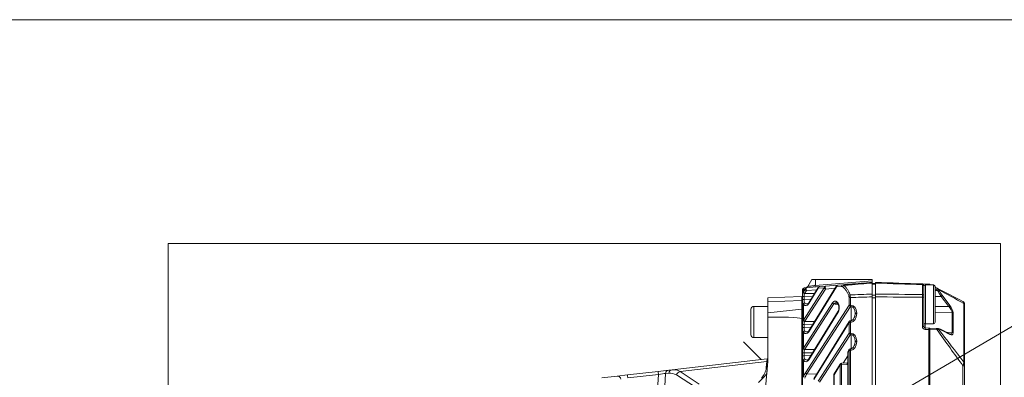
# Model space of a CAD drawing. Header units: millimetres. Extents: x 4 to 837, y 5 to 589.
# Tile 104 of 164: x 334 to 508, y 526 to 589. Entities that reach past the tile are written whole.
import ezdxf

# ---------------------------------------------------------------- set-up
doc = ezdxf.new("R2010")
doc.units = ezdxf.units.MM
doc.layers.add('1', color=7, linetype='Continuous', true_color=0xffffff)
doc.layers.add('256', color=7, linetype='Continuous', true_color=0xffffff)
doc.styles.add('ideas_simplex', font='simplex.shx')
doc.dimstyles.get("Standard").update_dxf_attribs({"dimtxt": 0.18, "dimasz": 0.18, "dimexe": 0.18, "dimexo": 0.0625, "dimgap": 0.09, "dimtad": 0, "dimtih": 1, "dimtoh": 1, "dimdec": 4, "dimzin": 0, "dimdsep": 46, "dimtxsty": 'Standard', "dimcen": 0.09, "dimadec": 0, "dimazin": 0, "dimtfac": 1, "dimtdec": 4, "dimtofl": 0, "dimtmove": 0, "dimatfit": 3, "dimfxl": 1, "dimtolj": 1, "dimtzin": 0, "dimarcsym": 0})

# ---------------------------------------------------------------- blocks, each defined once
blk = doc.blocks.new('_U4')
at = {"layer": '1', "color": 27, "lineweight": 13}
for p, q in [((470.803017, 512.480571), (519.887851, 541.278268)), ((519.887851, 541.278268), (521.887851, 541.278268))]:
    blk.add_line(p, q, dxfattribs=at)
at = {"layer": '1', "color": 27, "lineweight": 18}
for points in [[(480.118182, 517.945707), (482.438045, 519.920054), (482.97341, 519.007547)], [(477.271881, 516.275805), (474.952018, 514.301458), (474.416653, 515.213964)]]:
    blk.add_solid(points, dxfattribs=at)
at = {"layer": '1', "color": 87, "linetype": 'Continuous', "lineweight": 25, "char_height": 3, "attachment_point": 7, "line_spacing_factor": 1.204819, "style": 'ideas_simplex'}
for s, insert in [('\\W1.2715;5 n°8', (527.116851, 538.913268)), ('\\W1.1484;M', (523.546851, 538.913268))]:
    blk.add_mtext(s, dxfattribs=dict(at, insert=insert))

msp = doc.modelspace()

# ---------------------------------------------------------------- linework, layer by layer
at = {"layer": '1', "color": 251, "linetype": 'Continuous', "lineweight": 18}
for p, q in [((359.947, 435.758), (359.947, 549.464)), ((506.845, 549.464), (359.947, 549.464)), ((506.845, 549.464), (506.845, 435.758))]:
    msp.add_line(p, q, dxfattribs=at)
at = {"layer": '1', "color": 143, "linetype": 'Continuous', "lineweight": 18}
for p, q in [((473.542, 543.111), (472.845, 541.904)), ((474.219, 543.111), (484.195, 543.111)), ((479.005, 542.189), (480.32, 542.296)), ((484.195, 542.859), (484.195, 543.111)), ((484.195, 542.859), (484.195, 542.611)), ((484.195, 540.53), (484.195, 542.486)), ((484.795, 542.486), (484.795, 540.531)), ((493.054, 542.322), (493.536, 542.306)), ((493.536, 542.306), (494.184, 542.283)), ((471.895, 443.887), (471.895, 541.334)), ((472.171, 541.633), (472.278, 541.642)), ((472.278, 541.642), (472.574, 541.666)), ((472.574, 541.666), (474.911, 541.856)), ((477.888, 541.975), (473.014, 534.059)), ((474.68, 541.714), (473.014, 539.009)), ((474.911, 541.856), (475.943, 541.94)), ((475.943, 541.94), (478.119, 542.117)), ((478.119, 542.117), (479.005, 542.189)), ((493.295, 541.972), (493.295, 540.347)), ((494.394, 542.228), (494.526, 542.161)), ((495.295, 541.768), (495.653, 541.585)), ((484.195, 540.048), (484.195, 522.581)), ((484.795, 445.174), (484.795, 540.047)), ((493.295, 539.971), (493.295, 534.8)), ((478.178, 537.497), (473.014, 529.109)), ((478.173, 538.749), (478.176, 538.745)), ((478.18, 537.5), (478.178, 537.497)), ((481.195, 537.113), (481.195, 537.168)), ((500.495, 538.667), (500.495, 528.287)), ((480.113, 535.691), (473.9, 525.597)), ((480.437, 535.843), (480.334, 535.831)), ((493.536, 534.55), (494.184, 534.527)), ((494.184, 534.527), (494.289, 534.524)), ((494.289, 534.524), (495.548, 534.48)), ((495.726, 534.473), (495.735, 534.473)), ((497.824, 533.532), (496.47, 534.248)), ((481.195, 532.163), (481.195, 532.218)), ((497.824, 533.532), (497.82, 533.534)), ((479.873, 530.338), (479.873, 523.436)), ((480.113, 530.741), (479.879, 530.36)), ((480.437, 530.894), (480.334, 530.881)), ((479.769, 528.387), (478.774, 528.324)), ((478.538, 528.182), (477.474, 526.454)), ((500.495, 527.853), (500.495, 457.369)), ((477.43, 526.297), (477.43, 523.538))]:
    msp.add_line(p, q, dxfattribs=at)
at = {"layer": '1', "color": 143, "linetype": 'Continuous', "lineweight": 13}
for p, q in [((474.157, 542.043), (484.195, 542.859)), ((472.049, 541.343), (471.895, 541.334)), ((472.049, 535.959), (475.714, 541.641)), ((472.344, 541.367), (472.049, 541.343)), ((472.049, 540.909), (472.344, 541.367)), ((472.049, 541.343), (472.049, 540.909)), ((472.268, 540.652), (474.015, 540.633)), ((475.96, 541.429), (472.295, 535.747)), ((472.59, 541.155), (472.295, 540.697)), ((474.428, 541.304), (472.59, 541.155)), ((477.89, 541.818), (473.016, 533.901)), ((474.682, 541.557), (473.016, 538.851)), ((475.714, 541.641), (474.682, 541.557)), ((477.636, 541.565), (475.96, 541.429)), ((478.775, 541.89), (477.89, 541.818)), ((493.054, 540.472), (493.054, 542.188)), ((495.548, 541.362), (495.295, 541.492)), ((495.295, 541.176), (495.735, 541.178)), ((495.735, 541.178), (495.726, 541.194)), ((495.916, 541.302), (495.925, 541.286)), ((472.187, 540.087), (471.895, 540.087)), ((471.895, 539.561), (471.895, 540.087)), ((472.187, 539.561), (471.895, 539.561)), ((472.049, 531.01), (477.207, 539.006)), ((472.187, 540.087), (472.187, 539.561)), ((473.669, 540.071), (472.187, 540.087)), ((472.187, 539.561), (473.402, 539.638)), ((480.115, 538.565), (480.115, 539.918)), ((480.115, 539.918), (480.345, 539.918)), ((480.345, 539.918), (480.345, 538.565)), ((493.054, 534.8), (493.054, 539.971)), ((493.295, 539.971), (493.054, 539.971)), ((496.362, 540.131), (495.295, 540.125)), ((497.716, 538.353), (496.362, 540.131)), ((496.552, 540.327), (497.906, 538.548)), ((500.392, 528.502), (500.392, 538.882)), ((472.049, 538.746), (472.049, 535.959)), ((477.453, 538.793), (472.295, 530.797)), ((472.433, 526.654), (480.115, 538.565)), ((480.361, 538.353), (472.679, 526.442)), ((478.18, 537.34), (473.016, 528.952)), ((480.115, 538.565), (480.345, 538.565)), ((480.345, 538.565), (480.448, 538.569)), ((480.465, 538.357), (480.361, 538.353)), ((480.465, 535.851), (480.465, 538.357)), ((481.195, 537.168), (481.471, 537.168)), ((481.195, 537.113), (481.471, 537.113)), ((481.471, 537.168), (481.471, 537.113)), ((495.295, 538.374), (497.716, 538.353)), ((498.293, 537.291), (495.295, 537.317)), ((498.293, 533.751), (498.293, 537.291)), ((498.482, 537.221), (498.482, 533.682)), ((472.268, 535.702), (474.015, 535.683)), ((480.115, 535.533), (473.901, 525.44)), ((480.115, 533.615), (480.115, 535.533)), ((480.115, 535.533), (480.345, 535.533)), ((480.448, 535.546), (480.345, 535.533)), ((480.345, 535.533), (480.345, 533.615)), ((472.187, 535.138), (471.895, 535.138)), ((471.895, 534.611), (471.895, 535.138)), ((472.187, 534.611), (471.895, 534.611)), ((472.049, 533.796), (472.049, 531.01)), ((472.187, 535.138), (472.187, 534.611)), ((473.669, 535.122), (472.187, 535.138)), ((472.187, 534.611), (473.402, 534.688)), ((474.675, 525.18), (480.115, 533.615)), ((480.115, 533.615), (480.345, 533.615)), ((480.345, 533.615), (480.448, 533.619)), ((493.295, 534.8), (493.054, 534.8)), ((493.536, 535.267), (493.536, 534.55)), ((494.184, 534.277), (493.536, 534.3)), ((494.184, 450.944), (494.184, 534.277)), ((494.394, 534.274), (494.184, 534.277)), ((495.653, 534.23), (494.394, 534.274)), ((494.394, 534.274), (494.394, 450.948)), ((495.925, 534.331), (495.916, 534.331)), ((497.906, 533.419), (496.552, 534.135)), ((497.337, 533.79), (498.293, 533.751)), ((480.361, 533.403), (474.92, 524.968)), ((480.465, 533.407), (480.361, 533.403)), ((480.465, 530.901), (480.465, 533.407)), ((481.195, 532.218), (481.471, 532.218)), ((481.195, 532.163), (481.471, 532.163)), ((481.471, 532.218), (481.471, 532.163)), ((472.187, 530.188), (471.895, 530.188)), ((471.895, 529.661), (471.895, 530.188)), ((472.187, 530.188), (472.187, 529.661)), ((473.669, 530.172), (472.187, 530.188)), ((472.268, 530.752), (474.015, 530.734)), ((480.115, 530.584), (479.919, 530.265)), ((479.919, 530.265), (479.919, 523.436)), ((480.115, 523.428), (480.115, 530.584)), ((480.345, 530.584), (480.115, 530.584)), ((480.448, 530.596), (480.345, 530.584)), ((480.345, 530.584), (480.345, 523.428)), ((472.187, 529.661), (471.895, 529.661)), ((472.049, 528.847), (472.049, 525.839)), ((472.187, 529.661), (473.402, 529.738)), ((479.055, 528.341), (479.873, 529.609)), ((478.539, 528.024), (477.476, 526.297)), ((478.539, 523.494), (478.539, 528.024)), ((478.785, 528.024), (478.539, 528.024)), ((479.78, 528.087), (478.785, 528.024)), ((478.785, 528.024), (478.785, 523.494)), ((500.223, 457.369), (500.223, 527.853)), ((500.495, 527.853), (500.223, 527.853)), ((472.679, 526.442), (474.409, 526.424)), ((477.43, 526.297), (477.476, 526.297)), ((477.476, 526.297), (477.476, 523.538))]:
    msp.add_line(p, q, dxfattribs=at)
at = {"layer": '1', "color": 252, "linetype": 'Continuous', "lineweight": 18}
for p, q in [((484.195, 542.411), (484.795, 542.411)), ((484.795, 540.331), (484.795, 540.547)), ((494.995, 542.161), (493.595, 542.161)), ((495.295, 537.504), (495.295, 541.861)), ((471.795, 539.111), (471.945, 539.111)), ((484.195, 540.331), (484.195, 540.53)), ((484.195, 540.048), (484.195, 540.331)), ((484.795, 540.331), (484.795, 540.051)), ((495.295, 535.561), (495.295, 537.504)), ((493.595, 535.261), (494.995, 535.261)), ((461.51, 532.114), (464.628, 528.996)), ((471.795, 530.611), (471.895, 530.611)), ((465.547, 528.077), (465.732, 527.892)), ((465.573, 527.77), (465.577, 527.773)), ((465.574, 527.77), (465.576, 527.772)), ((465.574, 527.771), (465.574, 527.771))]:
    msp.add_line(p, q, dxfattribs=at)
at = {"layer": '1', "color": 252, "linetype": 'Continuous', "lineweight": 13}
for p, q in [((484.795, 542.286), (484.195, 542.286)), ((493.595, 542.161), (493.595, 535.261)), ((494.995, 542.161), (494.995, 537.389)), ((484.195, 540.331), (484.795, 540.331)), ((484.795, 539.847), (484.195, 539.847)), ((494.995, 537.389), (494.995, 535.261)), ((471.795, 527.211), (471.895, 527.211))]:
    msp.add_line(p, q, dxfattribs=at)
at = {"layer": '1', "color": 9, "linetype": 'Continuous', "lineweight": 18}
for p, q in [((465.795, 539.901), (471.795, 540.111)), ((465.795, 539.17), (465.795, 539.901)), ((465.795, 537.224), (465.795, 539.17)), ((471.795, 540.111), (471.795, 539.379)), ((471.795, 539.379), (471.795, 537.853)), ((465.795, 536.444), (465.795, 537.224)), ((471.795, 537.853), (471.795, 536.065)), ((465.795, 536.444), (465.795, 528.611)), ((471.795, 536.065), (471.795, 501.111)), ((448.882, 527.179), (465.638, 529.113)), ((463.389, 501.111), (465.795, 528.611)), ((465.502, 527.561), (465.594, 528.604)), ((465.638, 529.113), (465.594, 528.604)), ((441.008, 526.27), (446.398, 526.892)), ((446.398, 526.892), (448.281, 527.109)), ((448.281, 527.109), (448.882, 527.179)), ((436.483, 525.748), (439.165, 526.057)), ((439.165, 526.057), (441.008, 526.27)), ((465.214, 525.997), (464.112, 524.895))]:
    msp.add_line(p, q, dxfattribs=at)
at = {"layer": '1', "color": 9, "linetype": 'Continuous', "lineweight": 13}
for p, q in [((471.795, 539.379), (465.795, 539.17)), ((465.795, 537.224), (471.795, 537.853)), ((465.594, 528.604), (450.29, 526.838)), ((450.29, 526.838), (453.648, 524.657)), ((446.459, 526.341), (441.068, 525.719)), ((445.602, 511.611), (446.459, 526.341)), ((447.714, 526.495), (446.848, 511.611)), ((448.315, 526.564), (447.714, 526.495)), ((452.996, 524.07), (449.638, 526.251))]:
    msp.add_line(p, q, dxfattribs=at)
at = {"layer": '1', "color": 27, "linetype": 'Continuous', "lineweight": 18}
for p, q in [((462.795, 533.361), (462.795, 537.861)), ((465.795, 538.361), (463.295, 538.361)), ((471.895, 536.861), (471.795, 536.761)), ((471.795, 534.461), (471.895, 534.361)), ((463.295, 532.861), (465.795, 532.861))]:
    msp.add_line(p, q, dxfattribs=at)
at = {"layer": '1', "color": 27, "linetype": 'Continuous', "lineweight": 13}
msp.add_line((463.295, 538.361), (463.295, 532.861), dxfattribs=at)
at = {"layer": '1', "color": 143, "linetype": 'Continuous', "lineweight": 18}
for centre, radius, start, end in [((493.045, 542.073), 0.25, 0, 88), ((494.166, 541.783), 0.5, 62.93258, 88), ((472.195, 541.334), 0.3, 94.64797, 180), ((472.412, 542.154), 0.5, 274.64797, 330.00008), ((474.936, 541.557), 0.3, 94.64797, 148.38238), ((478.143, 541.818), 0.3, 94.64797, 148.38238), ((499.995, 538.805), 0.5, 0, 62.93258), ((480.369, 535.533), 0.3, 96.74862, 148.38238), ((493.545, 534.8), 0.25, 180, 268), ((480.369, 530.584), 0.3, 96.74862, 148.38238), ((478.793, 528.024), 0.3, 93.61733, 148.38238), ((477.73, 526.297), 0.3, 148.38238, 180)]:
    msp.add_arc(centre, radius, start, end, dxfattribs=at)
at = {"layer": '1', "color": 252, "linetype": 'Continuous', "lineweight": 18}
for centre, start, end in [((493.595, 541.861), 90, 180), ((494.995, 541.861), 0, 90), ((493.595, 535.561), 180, 270), ((494.995, 535.561), 270, 0)]:
    msp.add_arc(centre, 0.3, start, end, dxfattribs=at)
at = {"layer": '1', "color": 27, "linetype": 'Continuous', "lineweight": 18}
for centre, start, end in [((463.295, 537.861), 90, 180), ((463.295, 533.361), 180, 270)]:
    msp.add_arc(centre, 0.5, start, end, dxfattribs=at)
at = {"layer": '1', "color": 143, "linetype": 'Continuous', "lineweight": 13}
msp.add_arc((493.554, 534.8), 0.5, 180, 268, dxfattribs=at)
for centre, major_axis, ratio, start_param, end_param in [((493.528, 542.056), (-0.009, -0.25), 0.034878, 1.9830724, 3.1415927), ((494.175, 542.033), (-0.009, -0.25), 0.034878, 2.1085647, 3.1415927), ((472.895, 540.514), (0.999, -0.051), 0.69908, 2.6148863, 2.6907577), ((472.276, 540.864), (0.264, -0.142), 0.668048, 3.8206759, 5.0301554), ((472.303, 541.343), (0.024, -0.299), 0.845302, 3.1415927, 4.6437732), ((472.303, 540.909), (0.252, -0.163), 0.652221, 3.9214551, 5.0819022), ((472.887, 540.302), (0.5, -0.509), 0.963647, 3.3555541, 3.4314255), ((472.598, 541.367), (0.024, -0.299), 0.845302, 3.1415927, 4.6437732), ((472.598, 541.367), (0.252, -0.163), 0.652221, 3.9214551, 5.0819022), ((472.598, 541.367), (0.024, -0.299), 0.117132, 3.1415927, 5.4911789), ((474.936, 541.557), (0.255, -0.157), 0.639648, 3.1415691, 3.9078579), ((474.936, 541.557), (0.024, -0.299), 0.845302, 3.1415927, 4.6437732), ((475.968, 541.641), (0.024, -0.299), 0.845302, 3.1415927, 4.6437732), ((475.968, 541.641), (0.252, -0.163), 0.652221, 3.9214551, 5.0819022), ((475.968, 541.641), (0.024, -0.299), 0.117132, 3.1415927, 5.4911789), ((478.143, 541.818), (0.255, -0.157), 0.639648, 3.1415691, 3.9078579), ((478.143, 541.818), (0.024, -0.299), 0.845302, 3.1415927, 4.6437732), ((479.029, 541.89), (0.024, -0.299), 0.845302, 3.1415927, 4.6437732), ((479.252, 541.816), (-0.188, -0.234), 0.777515, 4.044586, 5.2717181), ((477.81, 538.111), (0, -4.156), 0.63095, 2.1141447, 2.671559), ((493.045, 541.972), (0.25, 0), 0.865309, 0, 1.5358897), ((494.28, 542.006), (-0.114, -0.223), 0.031081, 2.3564094, 3.1415927), ((495.54, 541.362), (0.114, 0.223), 0.031081, 4.7282703, 6.2831853), ((495.718, 541.194), (-0.219, -0.121), 0.016898, 1.601341, 2.6965229), ((495.726, 541.178), (-0.219, -0.121), 0.016898, 1.601341, 2.6965229), ((497.243, 541.188), (1.824, -2.907), 0.383985, 4.4793488, 4.8372259), ((497.441, 541.296), (1.867, -2.637), 0.399466, 4.4404593, 4.7983364), ((472.303, 538.746), (0.24, 0.18), 0.690075, 1.1641097, 2.3137125), ((472.518, 539.599), (0.05, 1.103), 0.637596, 2.4834665, 3.9962687), ((472.772, 539.599), (0.244, 0.776), 0.863235, 2.7351941, 3.4537988), ((473.27, 538.851), (-0.255, 0.157), 0.639648, 6.2831618, 7.0494505), ((477.461, 539.006), (-0.252, 0.163), 0.652221, 0.7798625, 1.9403096), ((478.418, 538.924), (0.26, 0.149), 0.620216, 2.3944923, 3.1420872), ((478.431, 538.902), (0.258, 0.153), 0.629937, 2.3851685, 3.1412553), ((478.987, 540.111), (0, 1.763), 0.63095, 2.3093579, 2.3264274), ((480.309, 540.259), (-0.28, -0.107), 0.492082, 4.6188164, 5.624226), ((493.045, 540.347), (0.25, 0), 0.501238, 0, 1.5358897), ((496.353, 540.219), (0.199, 0.151), 0.305106, 4.5269699, 5.8141657), ((499.995, 538.667), (-0.5, 0), 0.707107, 3.1415927, 3.7960911), ((478.434, 537.34), (-0.255, 0.157), 0.639648, 6.2831618, 7.0494505), ((480.369, 538.565), (0.252, -0.163), 0.652221, 3.9214551, 5.0819022), ((480.369, 538.565), (0.013, -0.3), 0.080955, 4.7088053, 5.4948336), ((480.421, 537.083), (0.119, 1.485), 0.702494, 4.8261274, 6.3707438), ((480.473, 538.569), (0.013, -0.3), 0.080955, 4.7088053, 5.4948336), ((480.421, 537.028), (0.119, 1.485), 0.702494, 3.281511, 4.8261274), ((480.445, 537.083), (0.076, 1.275), 0.585237, 4.8144074, 6.3590238), ((497.707, 538.44), (0.199, 0.151), 0.305106, 4.5269699, 5.8141657), ((497.298, 538.006), (0.917, -0.932), 0.413977, 0.3925369, 1.5352488), ((497.496, 538.114), (0.863, -1.209), 0.395235, 0.5058595, 1.6485714), ((498.284, 537.114), (0.25, 0), 0.707107, 0.6544985, 1.5358897), ((472.895, 535.564), (0.999, -0.051), 0.69908, 2.6148864, 2.6907578), ((472.276, 535.914), (0.264, -0.142), 0.668048, 3.8206759, 5.0301554), ((472.303, 535.959), (0.252, -0.163), 0.652221, 3.9214551, 5.0819022), ((472.887, 535.352), (0.5, -0.509), 0.963647, 3.3555539, 3.4314253), ((480.369, 535.533), (0.255, -0.157), 0.639648, 3.1415691, 3.9078579), ((480.369, 535.533), (-0.035, 0.298), 0.080476, 0.0000103, 1.5612735), ((480.473, 535.546), (-0.035, 0.298), 0.080476, 0.0063614, 1.5612735), ((472.303, 533.796), (0.24, 0.18), 0.690075, 1.1641097, 2.3137125), ((472.518, 534.649), (0.05, 1.103), 0.637596, 2.4834665, 3.9962687), ((472.772, 534.649), (0.244, 0.776), 0.863235, 2.7351941, 3.4537988), ((473.27, 533.901), (-0.255, 0.157), 0.639648, 6.2831618, 7.0494505), ((480.369, 533.615), (0.252, -0.163), 0.652221, 3.9214551, 5.0819022), ((480.369, 533.615), (0.013, -0.3), 0.080955, 4.7088053, 5.4948336), ((480.421, 532.133), (0.119, 1.485), 0.702494, 4.8261274, 6.3707438), ((480.473, 533.619), (0.013, -0.3), 0.080955, 4.7088053, 5.4948336), ((493.528, 534.3), (-0.009, -0.25), 0.034878, 1.5720143, 3.1415927), ((494.175, 534.277), (-0.009, -0.25), 0.034878, 1.5720143, 3.1415927), ((494.28, 534.274), (-0.009, -0.25), 0.454819, 1.5866776, 3.1415927), ((495.54, 534.23), (0.009, 0.25), 0.454819, 4.7282703, 6.2831853), ((495.718, 534.224), (0.009, 0.25), 0.874957, 5.1880034, 6.2831853), ((495.726, 534.223), (-0.009, -0.25), 0.874957, 2.0464107, 3.1415927), ((497.441, 531.526), (1.874, -2.711), 0.3839, 2.5054473, 2.8633243), ((496.353, 534.027), (-0.117, -0.221), 0.757824, 2.4211082, 3.1420987), ((497.496, 534.607), (0.865, -1.236), 0.383064, 5.6412531, 6.783965), ((497.298, 534.499), (0.919, -0.964), 0.394251, 5.9322906, 6.6808027), ((498.284, 533.574), (0.25, 0), 0.707107, 0.6544985, 1.5358897), ((480.421, 532.078), (0.119, 1.485), 0.702494, 3.281511, 4.8261274), ((480.445, 532.133), (0.076, 1.275), 0.585237, 4.8144074, 6.3590238), ((497.707, 533.311), (-0.117, -0.221), 0.757824, 2.4211082, 3.1415757), ((472.895, 530.614), (0.999, -0.051), 0.69908, 2.6148863, 2.6907577), ((472.276, 530.965), (-0.264, 0.142), 0.668048, 0.6790832, 1.8885628), ((472.303, 531.01), (-0.252, 0.163), 0.652221, 0.7798625, 1.9403096), ((472.887, 530.402), (0.5, -0.509), 0.963647, 3.3555531, 3.4314245), ((480.369, 530.584), (0.255, -0.157), 0.639648, 3.1415691, 3.9078579), ((480.369, 530.584), (-0.035, 0.298), 0.080476, 0.0000103, 1.5612735), ((480.473, 530.596), (-0.035, 0.298), 0.080476, 0.0063614, 1.5612735), ((472.303, 528.847), (0.24, 0.18), 0.690075, 1.1641097, 2.3137125), ((472.518, 529.7), (0.05, 1.103), 0.637596, 2.4834665, 3.9962687), ((472.772, 529.7), (0.244, 0.776), 0.863235, 2.7351941, 3.4537988), ((473.27, 528.952), (-0.255, 0.157), 0.639648, 6.2831618, 7.0494505), ((479.788, 528.087), (-0.019, 0.299), 0.026125, 0.0023808, 1.5691446), ((499.995, 528.287), (-0.5, 0), 0.707107, 3.1415927, 3.7960911), ((473.928, 524.305), (0.026, -3.3), 0.640683, 3.9150041, 4.2238724), ((472.686, 526.654), (-0.252, 0.163), 0.652221, 0.7798625, 1.9403096), ((478.793, 528.024), (0.255, -0.157), 0.639648, 3.1415691, 3.9078579), ((478.793, 528.024), (-0.019, 0.299), 0.026125, 0.0000268, 1.5691446), ((480.228, 529.601), (0.9, 1.406), 0.62879, 3.5736867, 3.6513291), ((474.182, 524.305), (0.04, -3), 0.707306, 3.9098166, 4.2186849), ((477.73, 526.297), (-0.255, 0.157), 0.639648, 6.2831618, 7.0494505)]:
    msp.add_ellipse(centre, major_axis=major_axis, ratio=ratio, start_param=start_param, end_param=end_param, dxfattribs=at)
at = {"layer": '1', "color": 9, "linetype": 'Continuous', "lineweight": 18}
for centre, major_axis, ratio, start_param, end_param in [((400.161, 528.57), (71.634, 7.505), 0.03471, 6.279549, 6.6917502), ((462.514, 527.822), (0, -3), 1, 0.7853982, 1.4835299), ((464.153, 527.057), (0.208, -1.486), 1, 0.6465898, 1.3447215)]:
    msp.add_ellipse(centre, major_axis=major_axis, ratio=ratio, start_param=start_param, end_param=end_param, dxfattribs=at)
at = {"layer": '1', "color": 143, "linetype": 'Continuous', "lineweight": 18}
msp.add_ellipse((480.173, 530.265), major_axis=(0.298, -0.084), ratio=0.361655, start_param=3.0395266, end_param=3.8058153, dxfattribs=at)
at = {"layer": '1', "color": 9, "linetype": 'Continuous', "lineweight": 13}
for centre, major_axis, ratio, start_param, end_param in [((446.484, 526.147), (-0.086, 0.745), 0.003951, 0, 1.3067619), ((448.367, 526.364), (-0.086, 0.745), 0.877005, 0, 1.2951214), ((448.968, 526.434), (-0.086, 0.745), 0.877005, 0, 1.2951214), ((447.569, 516.961), (1.946, 10.196), 0.441133, 6.1029029, 6.4204676), ((450.29, 526.121), (0.409, 0.629), 0.872046, 0.6402289, 1.9050371), ((439.251, 525.312), (-0.086, 0.745), 0.841353, 4.910452, 6.2831853), ((441.094, 525.525), (-0.086, 0.745), 0.003951, 0, 1.3067619), ((446.374, 526.134), (1.52, 0.311), 0.119984, 0.4668568, 1.4901358), ((446.917, 517.091), (2.052, 9.443), 0.444783, 6.1162529, 6.4338176)]:
    msp.add_ellipse(centre, major_axis=major_axis, ratio=ratio, start_param=start_param, end_param=end_param, dxfattribs=at)
at = {"layer": '1', "color": 143, "linetype": 'Continuous', "lineweight": 18}
for points, knots in [([(474.219, 543.111), (474.173, 543.111), (474.128, 543.111), (474.061, 543.111), (474.04, 543.111), (474.007, 543.111), (473.997, 543.111), (473.976, 543.111), (473.965, 543.111), (473.913, 543.111), (473.874, 543.111), (473.819, 543.111), (473.801, 543.111), (473.767, 543.111), (473.751, 543.111), (473.704, 543.111), (473.677, 543.111), (473.641, 543.111), (473.63, 543.111), (473.61, 543.111), (473.6, 543.111), (473.576, 543.111), (473.563, 543.111), (473.55, 543.111), (473.547, 543.111), (473.543, 543.111), (473.542, 543.111), (473.542, 543.111)], [0, 0, 0, 0, 0.125, 0.125, 0.1875, 0.1875, 0.21875, 0.21875, 0.25, 0.25, 0.375, 0.375, 0.4375, 0.4375, 0.5, 0.5, 0.625, 0.625, 0.6875, 0.6875, 0.75, 0.75, 0.875, 0.875, 0.9375, 0.9375, 1, 1, 1, 1]), ([(473.542, 543.111), (473.542, 543.111), (473.546, 543.111), (473.559, 543.111), (473.564, 543.111), (473.573, 543.111), (473.577, 543.111), (473.584, 543.111), (473.588, 543.111), (473.609, 543.111), (473.629, 543.111), (473.664, 543.111), (473.677, 543.111), (473.705, 543.111), (473.72, 543.111), (473.766, 543.111), (473.8, 543.111), (473.855, 543.111), (473.874, 543.111), (473.903, 543.111), (473.913, 543.111), (473.934, 543.111), (473.944, 543.111), (473.995, 543.111), (474.038, 543.111), (474.105, 543.111), (474.127, 543.111), (474.173, 543.111), (474.196, 543.111), (474.219, 543.111)], [0, 0, 0, 0, 0.125, 0.125, 0.1875, 0.1875, 0.21875, 0.21875, 0.25, 0.25, 0.375, 0.375, 0.4375, 0.4375, 0.5, 0.5, 0.625, 0.625, 0.6875, 0.6875, 0.71875, 0.71875, 0.75, 0.75, 0.875, 0.875, 0.9375, 0.9375, 1, 1, 1, 1]), ([(484.195, 542.611), (484.195, 542.611), (484.195, 542.605), (484.195, 542.59), (484.195, 542.574), (484.195, 542.568), (484.195, 542.555), (484.195, 542.548), (484.195, 542.525), (484.195, 542.507), (484.195, 542.486)], [0, 0, 0, 0, 0.25, 0.5, 0.5, 0.625, 0.625, 0.75, 0.75, 1, 1, 1, 1]), ([(484.795, 542.486), (484.795, 542.506), (484.795, 542.542), (484.795, 542.568), (484.795, 542.584), (484.795, 542.589), (484.795, 542.597), (484.795, 542.6), (484.795, 542.608), (484.795, 542.611), (484.795, 542.611)], [0, 0, 0, 0, 0.2501816, 0.5003632, 0.5003632, 0.625454, 0.625454, 0.7505449, 0.7505449, 1, 1, 1, 1]), ([(493.295, 542.073), (493.295, 542.073), (493.295, 542.07), (493.295, 542.062), (493.295, 542.055), (493.295, 542.038), (493.295, 542.028), (493.295, 542.003), (493.295, 541.988), (493.295, 541.972)], [0, 0, 0, 0, 0.25, 0.25, 0.5, 0.5, 0.75, 0.75, 1, 1, 1, 1]), ([(471.895, 539.45), (471.895, 539.465), (471.895, 539.48), (471.895, 539.517), (471.895, 539.539), (471.895, 539.561)], [0, 0, 0, 0, 0.4131455, 0.4131455, 1, 1, 1, 1]), ([(473.014, 539.009), (472.997, 538.981), (472.945, 538.907), (472.856, 538.828), (472.79, 538.798), (472.759, 538.799), (472.751, 538.8)], [0, 0, 0, 0, 0.1660532, 0.5021416, 0.8583398, 1, 1, 1, 1]), ([(477.916, 538.988), (477.923, 538.989), (477.947, 538.989), (478.008, 538.958), (478.093, 538.882), (478.14, 538.801), (478.157, 538.768)], [0, 0, 0, 0, 0.1501263, 0.4977017, 0.8246021, 1, 1, 1, 1]), ([(484.195, 540.53), (484.195, 540.493), (484.195, 540.418), (484.195, 540.338), (484.195, 540.278), (484.195, 540.257), (484.195, 540.216), (484.195, 540.195), (484.195, 540.132), (484.195, 540.09), (484.195, 540.048)], [0, 0, 0, 0, 0.25, 0.5, 0.5, 0.625, 0.625, 0.75, 0.75, 1, 1, 1, 1]), ([(484.795, 540.047), (484.795, 540.09), (484.795, 540.174), (484.795, 540.256), (484.795, 540.317), (484.795, 540.337), (484.795, 540.377), (484.795, 540.397), (484.795, 540.456), (484.795, 540.494), (484.795, 540.531)], [0, 0, 0, 0, 0.25, 0.5, 0.5, 0.625, 0.625, 0.75, 0.75, 1, 1, 1, 1]), ([(493.295, 540.347), (493.295, 540.319), (493.295, 540.289), (493.295, 540.229), (493.295, 540.198), (493.295, 540.134), (493.295, 540.102), (493.295, 540.037), (493.295, 540.004), (493.295, 539.971)], [0, 0, 0, 0, 0.25, 0.25, 0.5, 0.5, 0.75, 0.75, 1, 1, 1, 1]), ([(500.495, 538.805), (500.495, 538.805), (500.495, 538.803), (500.495, 538.796), (500.495, 538.793), (500.495, 538.786), (500.495, 538.782), (500.495, 538.766), (500.495, 538.753), (500.495, 538.726), (500.495, 538.715), (500.495, 538.693), (500.495, 538.68), (500.495, 538.667)], [0, 0, 0, 0, 0.25, 0.25, 0.375, 0.375, 0.5, 0.5, 0.75, 0.75, 0.875, 0.875, 1, 1, 1, 1]), ([(478.173, 538.744), (478.179, 538.736), (478.216, 538.684), (478.275, 538.526), (478.325, 538.288), (478.333, 538.032), (478.3, 537.795), (478.242, 537.612), (478.198, 537.532), (478.177, 537.503)], [0, 0, 0, 0, 0.0347292, 0.2188015, 0.3936412, 0.560893, 0.7235167, 0.8848744, 1, 1, 1, 1]), ([(481.195, 537.113), (481.195, 537.051), (481.185, 536.863), (481.123, 536.562), (480.982, 536.25), (480.8, 536.018), (480.611, 535.884), (480.488, 535.851), (480.437, 535.843)], [0, 0, 0, 0, 0.1170049, 0.3546256, 0.5730718, 0.7576469, 0.9050451, 1, 1, 1, 1]), ([(471.895, 534.5), (471.895, 534.515), (471.895, 534.53), (471.895, 534.567), (471.895, 534.589), (471.895, 534.611)], [0, 0, 0, 0, 0.4131455, 0.4131455, 1, 1, 1, 1]), ([(473.014, 534.059), (472.997, 534.031), (472.945, 533.957), (472.856, 533.878), (472.79, 533.848), (472.759, 533.849), (472.751, 533.851)], [0, 0, 0, 0, 0.1660532, 0.5021416, 0.8583398, 1, 1, 1, 1]), ([(495.548, 534.48), (495.567, 534.479), (495.584, 534.478), (495.618, 534.477), (495.634, 534.477), (495.665, 534.476), (495.679, 534.475), (495.705, 534.474), (495.716, 534.474), (495.726, 534.473)], [0, 0, 0, 0, 0.25, 0.25, 0.5, 0.5, 0.75, 0.75, 1, 1, 1, 1]), ([(496.47, 534.248), (496.407, 534.282), (496.226, 534.368), (495.981, 534.449), (495.8, 534.47), (495.735, 534.473)], [0, 0, 0, 0, 0.2522589, 0.7287132, 1, 1, 1, 1]), ([(481.195, 532.163), (481.195, 532.101), (481.185, 531.913), (481.123, 531.613), (480.982, 531.3), (480.8, 531.069), (480.611, 530.935), (480.488, 530.901), (480.437, 530.894)], [0, 0, 0, 0, 0.1170049, 0.3546256, 0.5730718, 0.7576469, 0.9050451, 1, 1, 1, 1]), ([(498.012, 533.47), (498.012, 533.47), (498.009, 533.47), (497.939, 533.476), (497.868, 533.51), (497.824, 533.532)], [0, 0, 0, 0, 0.0028967, 0.5176868, 1, 1, 1, 1]), ([(471.895, 529.55), (471.895, 529.565), (471.895, 529.581), (471.895, 529.618), (471.895, 529.64), (471.895, 529.661)], [0, 0, 0, 0, 0.4131455, 0.4131455, 1, 1, 1, 1]), ([(473.014, 529.109), (472.997, 529.082), (472.945, 529.007), (472.856, 528.928), (472.79, 528.899), (472.759, 528.899), (472.751, 528.901)], [0, 0, 0, 0, 0.1660532, 0.5021416, 0.8583398, 1, 1, 1, 1]), ([(500.495, 528.287), (500.495, 528.273), (500.495, 528.258), (500.495, 528.226), (500.495, 528.209), (500.495, 528.157), (500.495, 528.121), (500.495, 528.065), (500.495, 528.046), (500.495, 528.008), (500.495, 527.989), (500.495, 527.931), (500.495, 527.892), (500.495, 527.853)], [0, 0, 0, 0, 0.125, 0.125, 0.25, 0.25, 0.5, 0.5, 0.625, 0.625, 0.75, 0.75, 1, 1, 1, 1])]:
    msp.add_open_spline(points, degree=3, knots=knots, dxfattribs=at)
at = {"layer": '1', "color": 143, "linetype": 'Continuous', "lineweight": 13}
for points, degree in [([(474.219, 543.111), (474.157, 542.043)], 1), ([(493.054, 542.188), (490.301, 542.287), (487.548, 542.387), (484.795, 542.486)], 3), ([(500.392, 538.882), (498.9, 539.688), (497.408, 540.495), (495.916, 541.302)], 3), ([(484.195, 540.048), (482.912, 540.005), (481.628, 539.961), (480.345, 539.918)], 3), ([(484.795, 540.531), (487.548, 540.512), (490.301, 540.492), (493.054, 540.472)], 3), ([(493.054, 539.971), (490.301, 539.997), (487.548, 540.023), (484.795, 540.047)], 3), ([(478.179, 538.735), (477.937, 538.754), (477.695, 538.774), (477.453, 538.793)], 3), ([(500.223, 527.853), (498.699, 529.978), (497.176, 532.104), (495.653, 534.23)], 3), ([(495.916, 534.331), (497.408, 532.388), (498.9, 530.445), (500.392, 528.502)], 3)]:
    msp.add_open_spline(points, degree=degree, dxfattribs=at)
at = {"layer": '1', "color": 143, "linetype": 'Continuous', "lineweight": 18}
for points, degree in [([(479.005, 542.189), (479.402, 542.221), (479.798, 542.253), (480.195, 542.286)], 3), ([(480.195, 542.286), (481.528, 542.394), (482.862, 542.502), (484.195, 542.611)], 3), ([(484.795, 542.611), (487.548, 542.515), (490.301, 542.418), (493.054, 542.322)], 3), ([(495.653, 541.585), (497.176, 540.807), (498.699, 540.028), (500.223, 539.25)], 3), ([(500.25, 539.236), (500.223, 539.25)], 1), ([(478.158, 538.775), (478.166, 538.762), (478.173, 538.749)], 2), ([(479.873, 528.401), (479.839, 528.394), (479.804, 528.389), (479.769, 528.387)], 3)]:
    msp.add_open_spline(points, degree=degree, dxfattribs=at)
at = {"layer": '1', "color": 143, "linetype": 'Continuous', "lineweight": 13}
for points, knots in [([(484.195, 542.486), (483.531, 542.432), (482.867, 542.377), (481.531, 542.266), (480.86, 542.211), (479.868, 542.129), (479.547, 542.102), (479.226, 542.076)], [0, 0, 0, 0, 0.4008952, 0.4008952, 0.8061505, 0.8061505, 1, 1, 1, 1]), ([(493.054, 542.188), (493.054, 542.21), (493.054, 542.229), (493.054, 542.263), (493.054, 542.277), (493.054, 542.294), (493.054, 542.299), (493.054, 542.307), (493.054, 542.311), (493.054, 542.319), (493.054, 542.322), (493.054, 542.322)], [0, 0, 0, 0, 0.25, 0.25, 0.5, 0.5, 0.625, 0.625, 0.75, 0.75, 1, 1, 1, 1]), ([(471.895, 540.087), (471.895, 540.128), (471.895, 540.167), (471.895, 540.246), (471.895, 540.284), (471.896, 540.341), (471.896, 540.36), (471.897, 540.397), (471.898, 540.416), (471.9, 540.47), (471.902, 540.504), (471.908, 540.571), (471.912, 540.603), (471.921, 540.649), (471.924, 540.664), (471.931, 540.693), (471.934, 540.707), (471.956, 540.775), (471.979, 540.822), (472.011, 540.864)], [0, 0, 0, 0, 0.125, 0.125, 0.25, 0.25, 0.3125, 0.3125, 0.375, 0.375, 0.5, 0.5, 0.625, 0.625, 0.6875, 0.6875, 0.75, 0.75, 1, 1, 1, 1]), ([(472.268, 540.652), (472.243, 540.619), (472.226, 540.581), (472.208, 540.516), (472.204, 540.494), (472.197, 540.447), (472.194, 540.423), (472.19, 540.374), (472.189, 540.349), (472.188, 540.311), (472.188, 540.298), (472.187, 540.272), (472.187, 540.259), (472.187, 540.194), (472.187, 540.141), (472.187, 540.087)], [0, 0, 0, 0, 0.25, 0.25, 0.375, 0.375, 0.5, 0.5, 0.625, 0.625, 0.6875, 0.6875, 0.75, 0.75, 1, 1, 1, 1]), ([(472.845, 541.904), (472.845, 541.904), (472.847, 541.905), (472.854, 541.905), (472.857, 541.906), (472.863, 541.906), (472.867, 541.907), (472.888, 541.909), (472.913, 541.912), (472.962, 541.917), (472.98, 541.919), (473.021, 541.923), (473.043, 541.925), (473.113, 541.932), (473.167, 541.938), (473.243, 541.946), (473.258, 541.948), (473.29, 541.951), (473.307, 541.953), (473.357, 541.958), (473.391, 541.962), (473.498, 541.973), (473.573, 541.981), (473.674, 541.992), (473.694, 541.994), (473.734, 541.998), (473.755, 542), (473.817, 542.007), (473.858, 542.011), (473.984, 542.024), (474.07, 542.033), (474.157, 542.043)], [0, 0, 0, 0, 0.0625, 0.0625, 0.09375, 0.09375, 0.125, 0.125, 0.25, 0.25, 0.3125, 0.3125, 0.375, 0.375, 0.5, 0.5, 0.53125, 0.53125, 0.5625, 0.5625, 0.625, 0.625, 0.75, 0.75, 0.78125, 0.78125, 0.8125, 0.8125, 0.875, 0.875, 1, 1, 1, 1]), ([(474.153, 541.794), (474.156, 541.795), (474.158, 541.8), (474.161, 541.823), (474.162, 541.84), (474.162, 541.883), (474.162, 541.91), (474.161, 541.971), (474.159, 542.005), (474.157, 542.043)], [0, 0, 0, 0, 0.25, 0.25, 0.5, 0.5, 0.75, 0.75, 1, 1, 1, 1]), ([(478.998, 541.816), (478.98, 541.83), (478.962, 541.842), (478.926, 541.862), (478.908, 541.87), (478.88, 541.879), (478.87, 541.882), (478.852, 541.886), (478.842, 541.888), (478.813, 541.891), (478.794, 541.891), (478.775, 541.89)], [0, 0, 0, 0, 0.25, 0.25, 0.5, 0.5, 0.625, 0.625, 0.75, 0.75, 1, 1, 1, 1]), ([(479.005, 542.189), (479.024, 542.19), (479.043, 542.189), (479.071, 542.183), (479.08, 542.18), (479.099, 542.174), (479.108, 542.17), (479.136, 542.156), (479.154, 542.143), (479.19, 542.114), (479.208, 542.096), (479.226, 542.076)], [0, 0, 0, 0, 0.25, 0.25, 0.375, 0.375, 0.5, 0.5, 0.75, 0.75, 1, 1, 1, 1]), ([(479.226, 542.076), (479.278, 542.03), (479.33, 541.981), (479.406, 541.904), (479.432, 541.877), (479.482, 541.822), (479.507, 541.794), (479.63, 541.649), (479.724, 541.521), (479.901, 541.244), (479.985, 541.094), (480.084, 540.89), (480.103, 540.849), (480.141, 540.764), (480.16, 540.721), (480.215, 540.59), (480.249, 540.5), (480.283, 540.407)], [0, 0, 0, 0, 0.125, 0.125, 0.1875, 0.1875, 0.25, 0.25, 0.5, 0.5, 0.75, 0.75, 0.8125, 0.8125, 0.875, 0.875, 1, 1, 1, 1]), ([(495.726, 541.194), (495.716, 541.212), (495.705, 541.23), (495.679, 541.262), (495.665, 541.277), (495.634, 541.306), (495.618, 541.319), (495.584, 541.342), (495.567, 541.353), (495.548, 541.362)], [0, 0, 0, 0, 0.25, 0.25, 0.5, 0.5, 0.75, 0.75, 1, 1, 1, 1]), ([(495.653, 541.585), (495.657, 541.583), (495.661, 541.581), (495.668, 541.577), (495.679, 541.571), (495.703, 541.557), (495.723, 541.543), (495.762, 541.514), (495.786, 541.492), (495.832, 541.443), (495.852, 541.417), (495.879, 541.376), (495.887, 541.361), (495.899, 541.339), (495.904, 541.328), (495.91, 541.315), (495.913, 541.309), (495.914, 541.306), (495.915, 541.304), (495.916, 541.302)], [0, 0, 0, 0, 0.03125, 0.03125, 0.0625, 0.125, 0.25, 0.25, 0.5, 0.5, 0.75, 0.75, 0.875, 0.875, 0.9375, 0.96875, 0.984375, 0.984375, 1, 1, 1, 1]), ([(472.049, 538.746), (472.028, 538.766), (472.01, 538.787), (471.978, 538.834), (471.965, 538.859), (471.942, 538.914), (471.933, 538.944), (471.919, 539.007), (471.913, 539.04), (471.907, 539.092), (471.905, 539.111), (471.902, 539.148), (471.901, 539.167), (471.899, 539.205), (471.898, 539.225), (471.897, 539.265), (471.896, 539.285), (471.895, 539.346), (471.895, 539.388), (471.895, 539.437), (471.895, 539.443), (471.895, 539.45)], [0, 0, 0, 0, 0.1398993, 0.1398993, 0.2797985, 0.2797985, 0.4196978, 0.4196978, 0.5595971, 0.5595971, 0.6295467, 0.6295467, 0.6994964, 0.6994964, 0.769446, 0.769446, 0.8393956, 0.8393956, 0.9792949, 0.9792949, 1, 1, 1, 1]), ([(472.187, 539.561), (472.187, 539.532), (472.185, 539.475), (472.184, 539.418), (472.184, 539.363), (472.184, 539.335), (472.185, 539.28), (472.186, 539.253), (472.19, 539.202), (472.192, 539.176), (472.199, 539.14), (472.201, 539.128), (472.207, 539.104), (472.21, 539.093), (472.218, 539.071), (472.222, 539.06), (472.232, 539.04), (472.247, 539.01), (472.267, 538.985), (472.283, 538.97)], [0, 0, 0, 0, 0.125, 0.25, 0.25, 0.375, 0.375, 0.5, 0.5, 0.625, 0.625, 0.6875, 0.6875, 0.75, 0.75, 0.8125, 0.8125, 0.875, 1, 1, 1, 1]), ([(477.207, 539.006), (477.224, 539.032), (477.241, 539.056), (477.278, 539.101), (477.296, 539.122), (477.354, 539.178), (477.393, 539.209), (477.446, 539.238), (477.456, 539.244), (477.477, 539.254), (477.488, 539.259), (477.52, 539.271), (477.541, 539.278), (477.606, 539.292), (477.649, 539.294), (477.714, 539.288), (477.736, 539.284), (477.779, 539.273), (477.8, 539.266), (477.864, 539.239), (477.905, 539.215), (477.956, 539.176), (477.966, 539.168), (477.986, 539.151), (478.015, 539.124), (478.043, 539.094), (478.098, 539.029), (478.132, 538.98), (478.165, 538.924)], [0, 0, 0, 0, 0.0625, 0.0625, 0.125, 0.125, 0.25, 0.25, 0.28125, 0.28125, 0.3125, 0.3125, 0.375, 0.375, 0.5, 0.5, 0.5625, 0.5625, 0.625, 0.625, 0.75, 0.75, 0.78125, 0.78125, 0.8125, 0.875, 0.875, 1, 1, 1, 1]), ([(477.917, 538.991), (477.878, 538.995), (477.839, 538.994), (477.779, 538.986), (477.758, 538.982), (477.727, 538.974), (477.717, 538.971), (477.697, 538.964), (477.686, 538.96), (477.636, 538.94), (477.597, 538.919), (477.541, 538.879), (477.522, 538.864), (477.487, 538.831), (477.469, 538.813), (477.453, 538.793)], [0, 0, 0, 0, 0.2372962, 0.2372962, 0.3644135, 0.3644135, 0.4279722, 0.4279722, 0.4915308, 0.4915308, 0.7457654, 0.7457654, 0.8728827, 0.8728827, 1, 1, 1, 1]), ([(478.177, 538.902), (478.192, 538.877), (478.207, 538.851), (478.233, 538.796), (478.259, 538.74), (478.281, 538.679), (478.297, 538.631), (478.302, 538.615), (478.311, 538.583), (478.316, 538.566), (478.337, 538.482), (478.35, 538.413), (478.362, 538.322), (478.364, 538.304), (478.367, 538.267), (478.369, 538.249), (478.373, 538.194), (478.375, 538.12), (478.373, 538.046), (478.37, 537.991), (478.369, 537.972), (478.366, 537.936), (478.364, 537.917), (478.353, 537.827), (478.34, 537.757), (478.319, 537.673), (478.315, 537.657), (478.305, 537.624), (478.3, 537.608), (478.284, 537.56), (478.273, 537.53), (478.237, 537.442), (478.21, 537.389), (478.18, 537.34)], [0, 0, 0, 0, 0.0625, 0.0625, 0.125, 0.1875, 0.1875, 0.21875, 0.21875, 0.25, 0.25, 0.375, 0.375, 0.40625, 0.40625, 0.4375, 0.4375, 0.5, 0.5625, 0.5625, 0.59375, 0.59375, 0.625, 0.625, 0.75, 0.75, 0.78125, 0.78125, 0.8125, 0.8125, 0.875, 0.875, 1, 1, 1, 1]), ([(480.115, 539.918), (480.115, 539.948), (480.114, 539.979), (480.108, 540.039), (480.105, 540.068), (480.094, 540.127), (480.088, 540.155), (480.073, 540.209), (480.064, 540.235), (480.055, 540.259)], [0, 0, 0, 0, 0.25, 0.25, 0.5, 0.5, 0.75, 0.75, 1, 1, 1, 1]), ([(480.283, 540.407), (480.889, 540.426), (481.495, 540.445), (482.133, 540.465), (482.165, 540.466), (482.863, 540.488), (483.529, 540.509), (484.195, 540.53)], [0, 0, 0, 0, 0.4648123, 0.4648123, 0.489325, 0.489325, 1, 1, 1, 1]), ([(480.283, 540.407), (480.292, 540.37), (480.301, 540.333), (480.316, 540.255), (480.322, 540.214), (480.333, 540.131), (480.337, 540.089), (480.342, 540.004), (480.344, 539.961), (480.345, 539.918)], [0, 0, 0, 0, 0.25, 0.25, 0.5, 0.5, 0.75, 0.75, 1, 1, 1, 1]), ([(493.054, 539.971), (493.054, 539.993), (493.054, 540.015), (493.054, 540.059), (493.054, 540.081), (493.054, 540.146), (493.054, 540.189), (493.054, 540.273), (493.054, 540.315), (493.054, 540.395), (493.054, 540.434), (493.054, 540.472)], [0, 0, 0, 0, 0.125, 0.125, 0.25, 0.25, 0.5, 0.5, 0.75, 0.75, 1, 1, 1, 1]), ([(500.392, 538.882), (500.391, 538.885), (500.391, 538.888), (500.39, 538.895), (500.389, 538.904), (500.386, 538.926), (500.379, 538.968), (500.371, 539.001), (500.363, 539.032), (500.36, 539.042), (500.354, 539.062), (500.344, 539.09), (500.327, 539.131), (500.312, 539.159), (500.299, 539.178), (500.295, 539.184), (500.287, 539.195), (500.274, 539.211), (500.26, 539.224), (500.246, 539.235), (500.239, 539.24), (500.232, 539.245), (500.227, 539.247), (500.225, 539.249), (500.223, 539.25)], [0, 0, 0, 0, 0.015625, 0.015625, 0.03125, 0.0625, 0.125, 0.25, 0.25, 0.3125, 0.3125, 0.375, 0.5, 0.625, 0.625, 0.6875, 0.6875, 0.75, 0.875, 0.875, 0.9375, 0.96875, 0.96875, 1, 1, 1, 1]), ([(471.895, 535.138), (471.895, 535.178), (471.895, 535.218), (471.895, 535.296), (471.895, 535.334), (471.896, 535.391), (471.896, 535.41), (471.897, 535.448), (471.898, 535.466), (471.9, 535.52), (471.902, 535.555), (471.908, 535.621), (471.912, 535.653), (471.921, 535.699), (471.924, 535.714), (471.931, 535.743), (471.934, 535.757), (471.956, 535.825), (471.979, 535.873), (472.011, 535.914)], [0, 0, 0, 0, 0.125, 0.125, 0.25, 0.25, 0.3125, 0.3125, 0.375, 0.375, 0.5, 0.5, 0.625, 0.625, 0.6875, 0.6875, 0.75, 0.75, 1, 1, 1, 1]), ([(472.268, 535.702), (472.243, 535.669), (472.226, 535.631), (472.208, 535.567), (472.204, 535.544), (472.197, 535.497), (472.194, 535.474), (472.19, 535.425), (472.189, 535.4), (472.188, 535.361), (472.188, 535.348), (472.187, 535.323), (472.187, 535.31), (472.187, 535.244), (472.187, 535.191), (472.187, 535.138)], [0, 0, 0, 0, 0.25, 0.25, 0.375, 0.375, 0.5, 0.5, 0.625, 0.625, 0.6875, 0.6875, 0.75, 0.75, 1, 1, 1, 1]), ([(472.049, 533.796), (472.028, 533.816), (472.01, 533.837), (471.978, 533.884), (471.965, 533.909), (471.942, 533.965), (471.933, 533.994), (471.919, 534.057), (471.913, 534.09), (471.907, 534.143), (471.905, 534.161), (471.902, 534.198), (471.901, 534.217), (471.899, 534.256), (471.898, 534.275), (471.897, 534.315), (471.896, 534.335), (471.895, 534.396), (471.895, 534.438), (471.895, 534.487), (471.895, 534.494), (471.895, 534.5)], [0, 0, 0, 0, 0.1398993, 0.1398993, 0.2797985, 0.2797985, 0.4196978, 0.4196978, 0.5595971, 0.5595971, 0.6295467, 0.6295467, 0.6994964, 0.6994964, 0.769446, 0.769446, 0.8393956, 0.8393956, 0.9792949, 0.9792949, 1, 1, 1, 1]), ([(472.187, 534.611), (472.187, 534.582), (472.185, 534.525), (472.184, 534.469), (472.184, 534.413), (472.184, 534.385), (472.185, 534.33), (472.186, 534.304), (472.19, 534.252), (472.192, 534.227), (472.199, 534.19), (472.201, 534.178), (472.207, 534.155), (472.21, 534.143), (472.218, 534.121), (472.222, 534.11), (472.232, 534.09), (472.247, 534.061), (472.267, 534.035), (472.283, 534.02)], [0, 0, 0, 0, 0.125, 0.25, 0.25, 0.375, 0.375, 0.5, 0.5, 0.625, 0.625, 0.6875, 0.6875, 0.75, 0.75, 0.8125, 0.8125, 0.875, 1, 1, 1, 1]), ([(495.916, 534.331), (495.913, 534.329), (495.91, 534.328), (495.903, 534.324), (495.891, 534.318), (495.879, 534.312), (495.852, 534.3), (495.832, 534.291), (495.798, 534.278), (495.786, 534.274), (495.762, 534.265), (495.737, 534.257), (495.71, 534.248), (495.689, 534.241), (495.682, 534.239), (495.668, 534.234), (495.661, 534.232), (495.653, 534.23)], [0, 0, 0, 0, 0.0625, 0.0625, 0.125, 0.25, 0.25, 0.5, 0.5, 0.625, 0.625, 0.75, 0.875, 0.875, 0.9375, 0.9375, 1, 1, 1, 1]), ([(471.895, 530.188), (471.895, 530.228), (471.895, 530.268), (471.895, 530.346), (471.895, 530.385), (471.896, 530.442), (471.896, 530.46), (471.897, 530.498), (471.898, 530.516), (471.9, 530.57), (471.902, 530.605), (471.908, 530.671), (471.912, 530.703), (471.921, 530.749), (471.924, 530.764), (471.931, 530.793), (471.934, 530.807), (471.956, 530.875), (471.979, 530.923), (472.011, 530.965)], [0, 0, 0, 0, 0.125, 0.125, 0.25, 0.25, 0.3125, 0.3125, 0.375, 0.375, 0.5, 0.5, 0.625, 0.625, 0.6875, 0.6875, 0.75, 0.75, 1, 1, 1, 1]), ([(472.268, 530.752), (472.243, 530.719), (472.226, 530.681), (472.208, 530.617), (472.204, 530.594), (472.197, 530.548), (472.194, 530.524), (472.19, 530.475), (472.189, 530.45), (472.188, 530.412), (472.188, 530.399), (472.187, 530.373), (472.187, 530.36), (472.187, 530.295), (472.187, 530.242), (472.187, 530.188)], [0, 0, 0, 0, 0.25, 0.25, 0.375, 0.375, 0.5, 0.5, 0.625, 0.625, 0.6875, 0.6875, 0.75, 0.75, 1, 1, 1, 1]), ([(472.049, 528.847), (472.028, 528.866), (472.01, 528.887), (471.978, 528.934), (471.965, 528.959), (471.942, 529.015), (471.933, 529.044), (471.919, 529.107), (471.913, 529.14), (471.907, 529.193), (471.905, 529.211), (471.902, 529.248), (471.901, 529.267), (471.899, 529.306), (471.898, 529.326), (471.897, 529.365), (471.896, 529.386), (471.895, 529.447), (471.895, 529.488), (471.895, 529.538), (471.895, 529.544), (471.895, 529.55)], [0, 0, 0, 0, 0.1398993, 0.1398993, 0.2797985, 0.2797985, 0.4196978, 0.4196978, 0.5595971, 0.5595971, 0.6295467, 0.6295467, 0.6994964, 0.6994964, 0.769446, 0.769446, 0.8393956, 0.8393956, 0.9792949, 0.9792949, 1, 1, 1, 1]), ([(472.187, 529.661), (472.187, 529.632), (472.185, 529.575), (472.184, 529.519), (472.184, 529.463), (472.184, 529.435), (472.185, 529.381), (472.186, 529.354), (472.19, 529.302), (472.192, 529.277), (472.199, 529.24), (472.201, 529.228), (472.207, 529.205), (472.21, 529.194), (472.218, 529.171), (472.222, 529.161), (472.232, 529.14), (472.247, 529.111), (472.267, 529.085), (472.283, 529.07)], [0, 0, 0, 0, 0.125, 0.25, 0.25, 0.375, 0.375, 0.5, 0.5, 0.625, 0.625, 0.6875, 0.6875, 0.75, 0.75, 0.8125, 0.8125, 0.875, 1, 1, 1, 1]), ([(500.223, 527.853), (500.225, 527.86), (500.227, 527.868), (500.232, 527.884), (500.239, 527.907), (500.256, 527.96), (500.269, 528.006), (500.283, 528.051), (500.287, 528.066), (500.295, 528.095), (500.308, 528.139), (500.319, 528.182), (500.341, 528.265), (500.354, 528.317), (500.368, 528.379), (500.371, 528.391), (500.376, 528.415), (500.381, 528.439), (500.386, 528.466), (500.389, 528.484), (500.39, 528.492), (500.391, 528.497), (500.391, 528.5), (500.392, 528.502)], [0, 0, 0, 0, 0.03125, 0.03125, 0.0625, 0.125, 0.25, 0.25, 0.3125, 0.3125, 0.375, 0.5, 0.5, 0.75, 0.75, 0.8125, 0.8125, 0.875, 0.9375, 0.96875, 0.984375, 0.984375, 1, 1, 1, 1])]:
    msp.add_open_spline(points, degree=3, knots=knots, dxfattribs=at)
at = {"layer": '1', "color": 252, "linetype": 'Continuous', "lineweight": 13}
msp.add_open_spline([(465.741, 527.656), (465.728, 527.642), (465.712, 527.626), (465.663, 527.577), (465.626, 527.54), (465.557, 527.471), (465.528, 527.442), (465.498, 527.412)], degree=3, knots=[0, 0, 0, 0, 0.2403756, 0.2403756, 0.7098592, 0.7098592, 1, 1, 1, 1], dxfattribs=at)
at = {"layer": '1', "color": 252, "linetype": 'Continuous', "lineweight": 18}
for points, knots in [([(465.551, 527.748), (465.552, 527.749), (465.552, 527.749), (465.575, 527.772), (465.581, 527.778), (465.582, 527.779), (465.581, 527.778), (465.579, 527.776), (465.579, 527.776), (465.579, 527.775)], [0, 0, 0, 0, 0.0179104, 0.0179104, 0.6149254, 0.6149254, 0.9134328, 0.9134328, 1, 1, 1, 1]), ([(465.769, 527.856), (465.753, 527.858), (465.724, 527.858), (465.688, 527.851), (465.668, 527.842), (465.661, 527.839)], [0, 0, 0, 0, 0.4138384, 0.7947256, 1, 1, 1, 1])]:
    msp.add_open_spline(points, degree=3, knots=knots, dxfattribs=at)
at = {"layer": '256', "color": 3, "linetype": 'Continuous', "lineweight": 18}
msp.add_line((15, 589), (836, 589), dxfattribs=at)

# ---------------------------------------------------------------- dimensions: what is measured, and where the dimension line sits
at = {"layer": '1', "color": 87, "linetype": 'Continuous', "lineweight": 25}
dim = msp.add_diameter_dim_2p(p1=(477.272, 516.276), p2=(480.118, 517.946), text='\\C87;M\\C87;5 n', dimstyle='Standard', override={"dimtxt": 3, "dimasz": 3, "dimexe": 2, "dimexo": 2.5, "dimgap": 1.5, "dimtih": 1, "dimtoh": 1, "dimdec": 2, "dimlfac": 1, "dimzin": 8, "dimdsep": 44, "dimlunit": 2, "dimpost": '', "dimtxsty": 'ideas_simplex', "dimsah": 1, "dimse1": 0, "dimse2": 0, "dimsd1": 0, "dimsd2": 0, "dimclrd": 27, "dimclre": 152, "dimclrt": 87, "dimtol": 0, "dimtm": -0.1, "dimtfac": 0.5, "dimtdec": 2, "dimtofl": 1, "dimtmove": 0, "dimatfit": 2, "dimtzin": 8, "dimlwd": 13, "dimlwe": 13}, dxfattribs=at)
dim.commit()
dim.dimension.update_dxf_attribs({"geometry": '_U4', "text_midpoint": (532.448, 541.278), "dimtype": 163})

doc.saveas('drawing.dxf')
